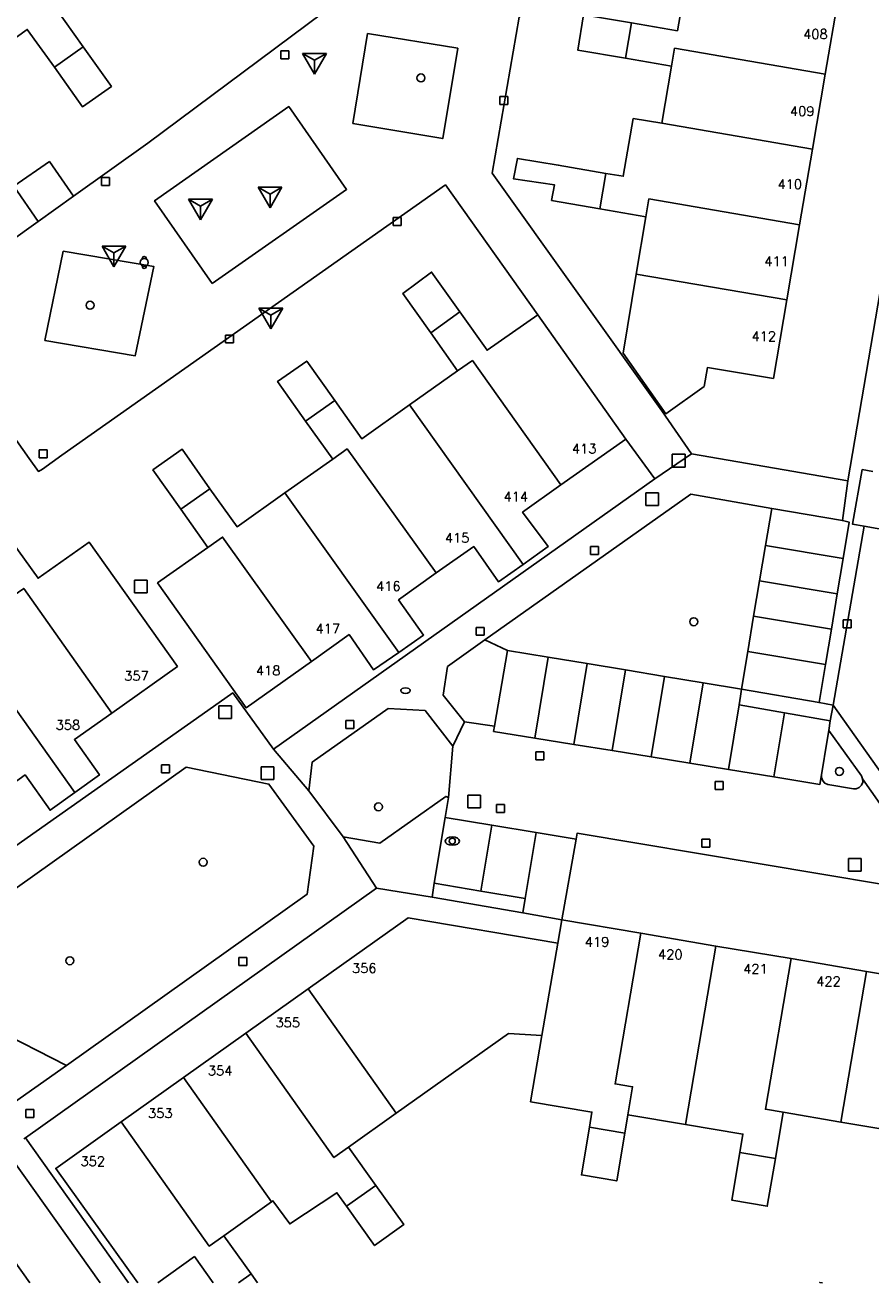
# Model space of a CAD drawing. Header units: metres. Extents: x 108000 to 109000, y 423600 to 424200.
# Tile 63 of 106: x 108807 to 108860, y 423600 to 423679. Entities that reach past the tile are written whole.
import ezdxf

# ---------------------------------------------------------------- set-up
doc = ezdxf.new("R2010")
doc.units = ezdxf.units.M
doc.header["$MEASUREMENT"] = 0
for name, color, linetype in [('afvalbak', 10, 'Continuous'), ('bank', 10, 'Continuous'), ('brandkraan _ -put', 10, 'Continuous'), ('Erf', 10, 'Continuous'), ('gesloten verharding', 10, 'Continuous'), ('groenvoorziening', 10, 'Continuous'), ('Huisnummers', 10, 'Continuous'), ('inspectie- _rioolput', 10, 'Continuous'), ('kolk', 10, 'Continuous'), ('pand', 10, 'Continuous'), ('Parkeervlak', 10, 'Continuous'), ('rijbaan lokale weg', 10, 'Continuous'), ('speelvoorziening', 10, 'Continuous'), ('vegetatieobject', 10, 'Continuous'), ('Voetgangersgebied', 10, 'Continuous'), ('Voetpad', 10, 'Continuous'), ('waterstandmeter', 10, 'Continuous'), ('Wegmarkering', 10, 'Continuous')]:
    doc.layers.add(name, color=color, linetype=linetype)
doc.styles.get("Standard").update_dxf_attribs({"font": 'txt.shx'})

# ---------------------------------------------------------------- blocks, each defined once
blk = doc.blocks.new('138_ACAD_1_FMEBLOCK32')
at = {"layer": 'pand', "color": 1}
for points in [[(-0.837, 5.062), (-4.946, 2.126), (0.199, -5.062)], [(1.456, -5.062), (3.764, -3.415), (4.946, -5.062)]]:
    blk.add_lwpolyline(points, dxfattribs=at)
blk = doc.blocks.new('138_ACAD_1_FMEBLOCK66')
at = {"layer": 'Erf', "color": 52, "true_color": 0xd2d200}
for points in [[(35.405, -14.123), (36.055, -10.304), (28.626, 0.28), (21.595, 10.274), (-1.405, 14.124), (-1.469, 13.746), (-2.373, 8.69)], [(-2.373, 8.69), (-4.815, 9.124), (-10.516, 10.097), (-14.014, 10.68), (-36.054, -5.006), (-29.588, -14.123)]]:
    blk.add_lwpolyline(points, dxfattribs=at)
blk = doc.blocks.new('138_ACAD_1_FMEBLOCK67')
at = {"layer": 'Erf', "color": 52, "true_color": 0xd2d200}
blk.add_line((7.589, -4.141), (7.413, -5.172), dxfattribs=at)
for points in [[(-2.36, -5.172), (-1.911, -2.516), (-1.059, 2.453), (2.777, 5.172), (4.511, 2.703), (4.3, 1.516), (8.433, 0.797), (7.589, -4.141)], [(-8.433, -5.172), (-8.427, -5.141), (-8.241, -5.172)]]:
    blk.add_lwpolyline(points, dxfattribs=at)
blk = doc.blocks.new('138_ACAD_1_FMEBLOCK68')
at = {"layer": 'Erf', "color": 52, "true_color": 0xd2d200}
for points in [[(-23.879, -11.469), (-29.023, -4.281), (-24.914, -1.344), (-21, 1.437), (-17.094, 4.219), (-13.179, 7), (-6.898, 11.469), (2.497, 9.872), (2.75, 11.344)], [(2.75, 11.344), (7.711, 10.5), (12.421, 9.687), (17.156, 8.906), (21.89, 8.094), (26.827, 7.281), (26.118, 3.156), (27.312, 2.937), (29.023, 0.5), (25.211, -2.188), (20.288, -1.375), (16.656, -0.753), (16.171, -3.656), (15.656, -6.656), (13.438, -6.281), (13.938, -3.281), (14.133, -2.128), (10.519, -1.525), (6.904, -0.922), (6.711, -2.063), (6.202, -5.063), (3.993, -4.688), (4.493, -1.688), (4.649, -0.744), (0.792, -0.091), (1.504, 4.069), (-0.594, 4.187), (-7.64, -0.813), (-10.64, -2.939), (-8.929, -5.344), (-7.173, -7.813), (-9.007, -9.125), (-10.773, -6.656), (-11.371, -5.808), (-14.336, -7.766), (-15.391, -6.32), (-15.469, -6.375), (-18.476, -8.512), (-16.75, -10.906), (-16.35, -11.469)], [(-19.132, -11.469), (-20.314, -9.821), (-22.621, -11.469)]]:
    blk.add_lwpolyline(points, dxfattribs=at)

msp = doc.modelspace()

# ---------------------------------------------------------------- linework, layer by layer
at = {"layer": 'afvalbak', "color": 30, "true_color": 0xf07a00}
msp.add_circle((108814.1, 423664.1), 0.25, dxfattribs=at)
for centre, start, end in [((108814.1, 423664.35), 345.52249, 194.47751), ((108814.1, 423663.85), 165.52249, 14.47751)]:
    msp.add_arc(centre, 0.125, start, end, dxfattribs=at)
at = {"layer": 'bank', "color": 30, "true_color": 0xf07a00}
for p, q in [((108811.45, 423665.132), (108812.95, 423665.132)), ((108811.45, 423665.132), (108812.2, 423664.7)), ((108811.45, 423665.132), (108812.2, 423663.833)), ((108812.95, 423665.132), (108812.2, 423663.833)), ((108812.95, 423665.132), (108812.2, 423664.699)), ((108812.2, 423663.833), (108812.2, 423664.7))]:
    msp.add_line(p, q, dxfattribs=at)
at = {"layer": 'brandkraan _ -put', "color": 5}
msp.add_ellipse((108830.51, 423637.205), major_axis=(0.3, 0), ratio=0.583333, dxfattribs=at)
at = {"layer": 'Erf', "color": 52, "true_color": 0xd2d200}
for points in [[(108863.953, 423683.502), (108857.14, 423693.166), (108846.354, 423685.616), (108837.646, 423679.52), (108835.945, 423669.719), (108846.599, 423654.778), (108848.478, 423652.069), (108858.287, 423650.392), (108863.953, 423683.502)], [(108844.711, 423679.156), (108847.593, 423678.658), (108848.211, 423682.281)], [(108857.68, 423680.688), (108856.867, 423675.938), (108856.07, 423671.219), (108855.258, 423666.469), (108854.461, 423661.75), (108853.617, 423656.813), (108849.477, 423657.5), (108849.273, 423656.313), (108846.859, 423654.594), (108844.18, 423658.406), (108845, 423663.375), (108845.607, 423666.969), (108842.719, 423667.469), (108839.688, 423668), (108839.869, 423668.968), (108837.295, 423669.345), (108837.54, 423670.635), (108840.102, 423670.219), (108843.094, 423669.688), (108844.188, 423669.511), (108844.811, 423673.137)], [(108808.562, 423680.032), (108810.273, 423677.656), (108812.039, 423675.156), (108810.227, 423673.875), (108808.461, 423676.375), (108806.752, 423678.736), (108803.75, 423676.594), (108800.763, 423674.463), (108802.469, 423672.063), (108804.227, 423669.594), (108802.406, 423668.313), (108800.648, 423670.75), (108798.929, 423673.157), (108795.758, 423670.906), (108791.176, 423677.245), (108765.478, 423658.99), (108767.245, 423656.538), (108767.829, 423655.752), (108778.883, 423640.121)], [(108801.738, 423662.606), (108807.441, 423666.679), (108805.909, 423668.887), (108808.145, 423670.439), (108809.657, 423668.261), (108814.32, 423671.592), (108825.328, 423679.781)], [(108844.811, 423673.137), (108846.609, 423672.844), (108847.216, 423676.439), (108844.328, 423676.938), (108841.328, 423677.438), (108841.688, 423679.656)], [(108793.958, 423618.945), (108818.103, 423635.953), (108819.655, 423637.062), (108822.219, 423633.518), (108846.164, 423650.51), (108844.352, 423653), (108840.258, 423650.125), (108837.867, 423648.406), (108839.469, 423646.25), (108837.906, 423645.125), (108836.359, 423644.031), (108834.797, 423646.25), (108832.438, 423644.594), (108830.078, 423642.906), (108831.641, 423640.688), (108830.094, 423639.594), (108828.508, 423638.5), (108826.969, 423640.719), (108824.609, 423639.031), (108820.5, 423636.125), (108814.938, 423643.969), (108818.098, 423646.193), (108816.398, 423648.594), (108814.648, 423651.063), (108816.477, 423652.375), (108818.227, 423649.875), (108819.935, 423647.493), (108822.93, 423649.625), (108825.94, 423651.736), (108824.227, 423654.125), (108822.477, 423656.625), (108824.313, 423657.906), (108826.063, 423655.438), (108827.763, 423653.024), (108830.758, 423655.156), (108833.785, 423657.286), (108832.094, 423659.688), (108830.344, 423662.156), (108832.148, 423663.5), (108833.93, 423661), (108835.638, 423658.587), (108838.818, 423660.817), (108833.016, 423668.969), (108808.93, 423652), (108807.703, 423651.125), (108807.453, 423650.969), (108806.879, 423651.78), (108803.227, 423656.938)], [(108805.726, 423646.656), (108807.43, 423644.262), (108810.633, 423646.531), (108816.188, 423638.719), (108812.069, 423635.794), (108809.719, 423634.125), (108811.281, 423631.906), (108809.747, 423630.806), (108808.188, 423629.688), (108806.617, 423631.906)]]:
    msp.add_lwpolyline(points, dxfattribs=at)
at = {"layer": 'gesloten verharding', "color": 255}
msp.add_lwpolyline([(108818.375, 423662.779), (108826.811, 423668.692), (108823.182, 423673.889), (108814.754, 423667.981), (108818.375, 423662.779)], dxfattribs=at)
at = {"layer": 'groenvoorziening', "color": 3}
msp.add_line((108836.918, 423639.73), (108835.496, 423640.387), dxfattribs=at)
for points in [[(108827.2, 423672.84), (108832.847, 423671.886), (108833.796, 423677.558), (108828.131, 423678.475), (108827.2, 423672.84)], [(108807.854, 423659.193), (108813.534, 423658.244), (108814.703, 423663.856), (108809.013, 423664.806), (108807.854, 423659.193)], [(108836.918, 423639.73), (108839.48, 423639.306), (108841.926, 423638.901), (108844.331, 423638.503), (108846.784, 423638.097), (108849.195, 423637.698), (108851.612, 423637.298), (108852.005, 423639.665), (108852.377, 423641.883), (108852.748, 423644.101), (108853.12, 423646.322), (108853.509, 423648.648), (108848.423, 423649.548), (108835.496, 423640.387)], [(108835.496, 423640.387), (108833.139, 423638.717), (108832.88, 423636.928), (108834.209, 423635.241), (108836.101, 423634.975), (108836.918, 423639.73)], [(108833.491, 423633.716), (108831.742, 423635.947), (108829.417, 423636.089), (108824.657, 423632.714), (108824.436, 423630.908), (108826.596, 423628.024), (108828.894, 423627.623), (108833.039, 423630.554), (108833.215, 423630.488), (108833.491, 423633.716)], [(108857.092, 423634.704), (108856.995, 423634.094), (108856.647, 423631.908), (108856.644, 423631.739), (108856.711, 423631.546), (108856.846, 423631.394), (108857.03, 423631.304), (108858.65, 423631.037), (108858.82, 423631.044), (108859.006, 423631.124), (108859.149, 423631.269), (108859.224, 423631.457), (108859.222, 423631.66), (108859.142, 423631.846), (108857.092, 423634.704)], [(108809.219, 423613.655), (108824.329, 423624.41), (108824.756, 423627.424), (108821.934, 423631.334), (108816.724, 423632.395), (108798.787, 423619.634), (108798.646, 423619.481), (108798.572, 423619.285), (108798.576, 423619.076), (108798.657, 423618.884), (108798.804, 423618.735), (108800.244, 423617.998), (108802.348, 423616.929), (108804.478, 423615.847)], [(108804.478, 423615.847), (108802.458, 423611.786), (108802.395, 423611.604), (108802.41, 423611.412), (108802.502, 423611.242), (108802.653, 423611.123), (108803.562, 423610.634), (108803.885, 423610.51), (108804.218, 423610.466), (108804.553, 423610.502), (108804.869, 423610.615), (108805.249, 423610.857), (108809.219, 423613.655)], [(108809.219, 423613.655), (108804.609, 423615.994), (108804.478, 423615.847)]]:
    msp.add_lwpolyline(points, dxfattribs=at)
at = {"layer": 'inspectie- _rioolput', "color": 30}
for p, q in [((108848.066, 423652.049), (108847.266, 423652.049)), ((108847.266, 423652.049), (108847.266, 423651.249)), ((108848.066, 423651.249), (108848.066, 423652.049)), ((108847.266, 423651.249), (108848.066, 423651.249)), ((108846.406, 423649.634), (108845.606, 423649.634)), ((108845.606, 423649.634), (108845.606, 423648.834)), ((108846.406, 423648.834), (108846.406, 423649.634)), ((108845.606, 423648.834), (108846.406, 423648.834)), ((108814.285, 423644.14), (108813.485, 423644.14)), ((108813.485, 423644.14), (108813.485, 423643.34)), ((108814.285, 423643.34), (108814.285, 423644.14)), ((108813.485, 423643.34), (108814.285, 423643.34)), ((108819.578, 423636.245), (108818.778, 423636.245)), ((108818.778, 423636.245), (108818.778, 423635.445)), ((108819.578, 423635.445), (108819.578, 423636.245)), ((108818.778, 423635.445), (108819.578, 423635.445)), ((108822.235, 423632.414), (108821.435, 423632.414)), ((108821.435, 423632.414), (108821.435, 423631.614)), ((108822.235, 423631.614), (108822.235, 423632.414)), ((108821.435, 423631.614), (108822.235, 423631.614)), ((108835.226, 423630.641), (108834.426, 423630.641)), ((108834.426, 423630.641), (108834.426, 423629.841)), ((108835.226, 423629.841), (108835.226, 423630.641)), ((108834.426, 423629.841), (108835.226, 423629.841)), ((108859.125, 423626.666), (108858.325, 423626.666)), ((108858.325, 423626.666), (108858.325, 423625.866)), ((108859.125, 423625.866), (108859.125, 423626.666)), ((108858.325, 423625.866), (108859.125, 423625.866))]:
    msp.add_line(p, q, dxfattribs=at)
at = {"layer": 'kolk', "color": 30, "true_color": 0xf07a00}
for p, q in [((108822.68, 423676.896), (108822.68, 423677.396)), ((108822.68, 423677.396), (108823.18, 423677.396)), ((108823.18, 423677.396), (108823.18, 423676.896)), ((108823.18, 423676.896), (108822.68, 423676.896)), ((108836.439, 423674.018), (108836.439, 423674.518)), ((108836.439, 423674.518), (108836.939, 423674.518)), ((108836.939, 423674.518), (108836.939, 423674.018)), ((108836.939, 423674.018), (108836.439, 423674.018)), ((108811.416, 423668.934), (108811.416, 423669.434)), ((108811.416, 423669.434), (108811.916, 423669.434)), ((108811.916, 423669.434), (108811.916, 423668.934)), ((108811.916, 423668.934), (108811.416, 423668.934)), ((108829.729, 423666.432), (108829.729, 423666.932)), ((108829.729, 423666.932), (108830.229, 423666.932)), ((108830.229, 423666.432), (108829.729, 423666.432)), ((108830.229, 423666.932), (108830.229, 423666.432)), ((108819.211, 423659.043), (108819.211, 423659.543)), ((108819.211, 423659.543), (108819.711, 423659.543)), ((108819.711, 423659.543), (108819.711, 423659.043)), ((108819.711, 423659.043), (108819.211, 423659.043)), ((108807.506, 423651.82), (108807.506, 423652.32)), ((108807.506, 423652.32), (108808.006, 423652.32)), ((108808.006, 423652.32), (108808.006, 423651.82)), ((108808.006, 423651.82), (108807.506, 423651.82)), ((108842.126, 423645.761), (108842.126, 423646.261)), ((108842.126, 423646.261), (108842.626, 423646.261)), ((108842.626, 423645.761), (108842.126, 423645.761)), ((108842.626, 423646.261), (108842.626, 423645.761)), ((108834.947, 423640.677), (108834.947, 423641.177)), ((108834.947, 423641.177), (108835.447, 423641.177)), ((108835.447, 423641.177), (108835.447, 423640.677)), ((108858.007, 423641.147), (108858.007, 423641.647)), ((108858.007, 423641.647), (108858.507, 423641.647)), ((108858.507, 423641.147), (108858.007, 423641.147)), ((108858.507, 423641.647), (108858.507, 423641.147)), ((108835.447, 423640.677), (108834.947, 423640.677)), ((108826.764, 423634.823), (108826.764, 423635.323)), ((108826.764, 423635.323), (108827.264, 423635.323)), ((108827.264, 423634.823), (108826.764, 423634.823)), ((108827.264, 423635.323), (108827.264, 423634.823)), ((108838.692, 423632.85), (108838.692, 423633.35)), ((108838.692, 423633.35), (108839.192, 423633.35)), ((108839.192, 423633.35), (108839.192, 423632.85)), ((108815.186, 423632.046), (108815.186, 423632.546)), ((108815.186, 423632.546), (108815.686, 423632.546)), ((108815.686, 423632.546), (108815.686, 423632.046)), ((108839.192, 423632.85), (108838.692, 423632.85)), ((108815.686, 423632.046), (108815.186, 423632.046)), ((108849.964, 423630.994), (108849.964, 423631.494)), ((108849.964, 423631.494), (108850.464, 423631.494)), ((108850.464, 423631.494), (108850.464, 423630.994)), ((108850.464, 423630.994), (108849.964, 423630.994)), ((108836.227, 423629.549), (108836.227, 423630.049)), ((108836.227, 423630.049), (108836.727, 423630.049)), ((108836.727, 423630.049), (108836.727, 423629.549)), ((108836.727, 423629.549), (108836.227, 423629.549)), ((108849.118, 423627.378), (108849.118, 423627.878)), ((108849.118, 423627.878), (108849.618, 423627.878)), ((108849.618, 423627.878), (108849.618, 423627.378)), ((108849.618, 423627.378), (108849.118, 423627.378)), ((108820.038, 423619.938), (108820.038, 423620.438)), ((108820.038, 423620.438), (108820.538, 423620.438)), ((108820.538, 423620.438), (108820.538, 423619.938)), ((108820.538, 423619.938), (108820.038, 423619.938)), ((108806.673, 423610.391), (108806.673, 423610.891)), ((108806.673, 423610.891), (108807.173, 423610.891)), ((108807.173, 423610.891), (108807.173, 423610.391)), ((108807.173, 423610.391), (108806.673, 423610.391))]:
    msp.add_line(p, q, dxfattribs=at)
at = {"layer": 'pand', "color": 1}
for p, q in [((108856.867, 423675.938), (108857.68, 423680.688)), ((108810.273, 423677.656), (108808.562, 423680.032)), ((108844.328, 423676.938), (108844.711, 423679.156)), ((108810.273, 423677.656), (108808.461, 423676.375)), ((108844.328, 423676.938), (108847.216, 423676.439)), ((108847.216, 423676.439), (108846.609, 423672.844)), ((108856.07, 423671.219), (108856.867, 423675.938)), ((108846.609, 423672.844), (108856.07, 423671.219)), ((108855.258, 423666.469), (108856.07, 423671.219)), ((108842.719, 423667.469), (108843.094, 423669.688)), ((108842.719, 423667.469), (108845.607, 423666.969)), ((108845.607, 423666.969), (108845, 423663.375)), ((108854.461, 423661.75), (108855.258, 423666.469)), ((108845, 423663.375), (108854.461, 423661.75)), ((108832.094, 423659.688), (108833.93, 423661)), ((108832.094, 423659.688), (108833.785, 423657.286)), ((108833.785, 423657.286), (108830.758, 423655.156)), ((108824.227, 423654.125), (108826.063, 423655.438)), ((108830.758, 423655.156), (108837.906, 423645.125)), ((108824.227, 423654.125), (108825.94, 423651.736)), ((108825.94, 423651.736), (108822.93, 423649.625)), ((108818.227, 423649.875), (108816.398, 423648.594)), ((108830.094, 423639.594), (108822.93, 423649.625)), ((108816.398, 423648.594), (108818.098, 423646.193)), ((108802.612, 423640.84), (108809.747, 423630.806)), ((108849.992, 423621.156), (108845.281, 423621.969)), ((108839.074, 423615.538), (108840.068, 423621.341)), ((108848.09, 423609.944), (108849.992, 423621.156)), ((108854.727, 423620.375), (108849.992, 423621.156)), ((108859.461, 423619.563), (108854.727, 423620.375)), ((108857.859, 423610.094), (108859.461, 423619.563)), ((108824.391, 423618.469), (108820.477, 423615.688)), ((108829.93, 423610.656), (108824.391, 423618.469)), ((108820.477, 423615.688), (108816.57, 423612.906)), ((108816.57, 423612.906), (108812.656, 423610.125)), ((108822.102, 423605.094), (108816.57, 423612.906)), ((108826.931, 423608.53), (108829.93, 423610.656)), ((108844.281, 423609.406), (108844.474, 423610.547)), ((108844.474, 423610.547), (108848.09, 423609.944)), ((108853.742, 423607.813), (108854.227, 423610.716)), ((108854.227, 423610.716), (108857.859, 423610.094)), ((108844.281, 423609.406), (108842.063, 423609.781)), ((108828.641, 423606.125), (108826.931, 423608.53)), ((108853.742, 423607.813), (108851.508, 423608.188)), ((108828.641, 423606.125), (108826.797, 423604.813)), ((108819.095, 423602.957), (108822.102, 423605.094)), ((108820.82, 423600.563), (108819.095, 423602.957)), ((108820.82, 423600.563), (108820.03, 423600)), ((108821.221, 423600), (108820.82, 423600.563))]:
    msp.add_line(p, q, dxfattribs=at)
for points in [[(108848.211, 423682.281), (108847.593, 423678.658), (108844.711, 423679.156)], [(108844.711, 423679.156), (108841.688, 423679.656), (108841.328, 423677.438), (108844.328, 423676.938)], [(108803.75, 423676.594), (108806.752, 423678.736), (108808.461, 423676.375)], [(108808.461, 423676.375), (108810.227, 423673.875), (108812.039, 423675.156), (108810.273, 423677.656)], [(108856.867, 423675.938), (108847.413, 423677.562), (108847.216, 423676.439)], [(108846.609, 423672.844), (108844.811, 423673.137), (108844.188, 423669.511), (108843.094, 423669.688)], [(108809.657, 423668.261), (108808.145, 423670.439), (108805.909, 423668.887), (108807.441, 423666.679), (108809.657, 423668.261)], [(108843.094, 423669.688), (108840.102, 423670.219), (108837.54, 423670.635), (108837.295, 423669.345), (108839.869, 423668.968), (108839.688, 423668), (108842.719, 423667.469)], [(108845.607, 423666.969), (108845.797, 423668.094), (108855.258, 423666.469)], [(108833.93, 423661), (108832.148, 423663.5), (108830.344, 423662.156), (108832.094, 423659.688)], [(108845, 423663.375), (108844.18, 423658.406), (108846.859, 423654.594), (108849.273, 423656.313), (108849.477, 423657.5), (108853.617, 423656.813), (108854.461, 423661.75)], [(108840.258, 423650.125), (108844.352, 423653), (108838.818, 423660.817), (108835.638, 423658.587), (108833.93, 423661)], [(108826.063, 423655.438), (108824.313, 423657.906), (108822.477, 423656.625), (108824.227, 423654.125)], [(108833.785, 423657.286), (108834.711, 423657.938), (108840.258, 423650.125)], [(108830.758, 423655.156), (108827.763, 423653.024), (108826.063, 423655.438)], [(108818.227, 423649.875), (108816.477, 423652.375), (108814.648, 423651.063), (108816.398, 423648.594)], [(108825.94, 423651.736), (108826.842, 423652.389), (108832.438, 423644.594)], [(108822.93, 423649.625), (108819.935, 423647.493), (108818.227, 423649.875)], [(108837.906, 423645.125), (108839.469, 423646.25), (108837.867, 423648.406), (108840.258, 423650.125)], [(108812.069, 423635.794), (108816.188, 423638.719), (108810.633, 423646.531), (108807.43, 423644.262), (108805.726, 423646.656)], [(108818.098, 423646.193), (108819.023, 423646.844), (108824.609, 423639.031)], [(108818.098, 423646.193), (108814.938, 423643.969), (108820.5, 423636.125), (108824.609, 423639.031)], [(108832.438, 423644.594), (108834.797, 423646.25), (108836.359, 423644.031), (108837.906, 423645.125)], [(108830.094, 423639.594), (108831.641, 423640.688), (108830.078, 423642.906), (108832.438, 423644.594)], [(108805.603, 423642.968), (108806.531, 423643.625), (108812.069, 423635.794)], [(108824.609, 423639.031), (108826.969, 423640.719), (108828.508, 423638.5), (108830.094, 423639.594)], [(108809.747, 423630.806), (108811.281, 423631.906), (108809.719, 423634.125), (108812.069, 423635.794)], [(108804.253, 423630.215), (108806.617, 423631.906), (108808.188, 423629.688), (108809.747, 423630.806)], [(108840.068, 423621.341), (108830.672, 423622.938), (108824.391, 423618.469)], [(108845.281, 423621.969), (108840.32, 423622.813), (108840.068, 423621.341)], [(108845.281, 423621.969), (108843.672, 423612.5), (108844.774, 423612.318), (108844.474, 423610.547)], [(108854.727, 423620.375), (108853.117, 423610.906), (108854.227, 423610.716)], [(108857.859, 423610.094), (108862.781, 423609.281), (108866.594, 423611.969), (108864.883, 423614.406), (108863.688, 423614.625), (108864.398, 423618.75), (108859.461, 423619.563)], [(108826.931, 423608.53), (108826.011, 423607.871), (108820.477, 423615.688)], [(108829.93, 423610.656), (108836.977, 423615.656), (108839.074, 423615.538)], [(108839.074, 423615.538), (108838.362, 423611.378), (108842.22, 423610.725), (108842.063, 423609.781)], [(108819.095, 423602.957), (108818.188, 423602.313), (108812.656, 423610.125)], [(108842.063, 423609.781), (108841.563, 423606.781), (108843.773, 423606.406), (108844.281, 423609.406)], [(108848.09, 423609.944), (108851.703, 423609.341), (108851.508, 423608.188)], [(108851.508, 423608.188), (108851.008, 423605.188), (108853.227, 423604.813), (108853.742, 423607.813)], [(108822.102, 423605.094), (108822.179, 423605.149), (108823.235, 423603.703), (108826.2, 423605.661), (108826.797, 423604.813)], [(108826.797, 423604.813), (108828.563, 423602.344), (108830.398, 423603.656), (108828.641, 423606.125)], [(108856.709, 423600), (108856.523, 423600.031), (108856.518, 423600)]]:
    msp.add_lwpolyline(points, dxfattribs=at)
at = {"layer": 'Parkeervlak', "color": 255}
for points in [[(108851.612, 423637.298), (108856.488, 423636.454), (108856.888, 423638.847), (108857.259, 423641.066), (108857.63, 423643.284), (108858.001, 423645.505), (108858.382, 423647.783), (108857.954, 423647.886), (108853.509, 423648.648), (108853.12, 423646.322), (108852.748, 423644.101), (108852.377, 423641.883), (108852.005, 423639.665), (108851.612, 423637.298)], [(108851.612, 423637.298), (108849.195, 423637.698), (108846.784, 423638.097), (108844.331, 423638.503), (108841.926, 423638.901), (108839.48, 423639.306), (108836.918, 423639.73), (108836.101, 423634.975), (108836.043, 423634.644), (108838.639, 423634.222), (108841.086, 423633.824), (108843.492, 423633.433), (108845.946, 423633.034), (108848.358, 423632.642), (108850.787, 423632.247), (108853.64, 423631.783), (108856.542, 423631.311), (108856.647, 423631.908), (108856.995, 423634.094), (108857.092, 423634.704), (108857.186, 423635.296), (108854.305, 423635.802), (108851.458, 423636.303), (108851.549, 423636.853), (108851.612, 423637.298)], [(108838.717, 423628.283), (108835.933, 423628.744), (108833.008, 423629.228), (108832.32, 423625.106), (108835.236, 423624.614), (108838.036, 423624.142), (108838.717, 423628.283)]]:
    msp.add_lwpolyline(points, dxfattribs=at)
at = {"layer": 'rijbaan lokale weg', "color": 255}
for p, q in [((108859.323, 423647.532), (108857.363, 423636.281)), ((108859.323, 423647.532), (108862.886, 423646.894)), ((108857.363, 423636.281), (108871.372, 423616.534)), ((108864.288, 423624.397), (108859.222, 423631.66))]:
    msp.add_line(p, q, dxfattribs=at)
for points in [[(108863.953, 423683.502), (108858.287, 423650.392), (108857.954, 423647.886), (108858.382, 423647.783), (108858.001, 423645.505), (108857.63, 423643.284), (108857.259, 423641.066), (108856.888, 423638.847), (108856.488, 423636.454), (108857.363, 423636.281)], [(108859.868, 423650.972), (108859.198, 423651.092), (108858.584, 423647.664), (108859.323, 423647.532)], [(108857.363, 423636.281), (108857.186, 423635.296), (108857.092, 423634.704), (108859.142, 423631.846), (108859.222, 423631.66)], [(108859.222, 423631.66), (108859.224, 423631.457), (108859.149, 423631.269), (108859.006, 423631.124), (108858.82, 423631.044), (108858.65, 423631.037), (108857.03, 423631.304), (108856.846, 423631.394), (108856.711, 423631.546), (108856.644, 423631.739), (108856.647, 423631.908), (108856.542, 423631.311), (108853.64, 423631.783), (108850.787, 423632.247), (108848.358, 423632.642), (108845.946, 423633.034), (108843.492, 423633.433), (108841.086, 423633.824), (108838.639, 423634.222), (108836.043, 423634.644), (108836.101, 423634.975), (108834.209, 423635.241), (108833.491, 423633.716), (108833.215, 423630.488), (108833.008, 423629.228), (108835.933, 423628.744), (108838.717, 423628.283), (108841.224, 423627.869), (108841.288, 423628.247), (108864.288, 423624.397)], [(108811.333, 423600), (108805.098, 423608.774), (108804.934, 423608.672), (108804.609, 423609.133), (108787.038, 423618.006), (108783.895, 423622.267), (108775.685, 423633.862)], [(108806.909, 423600), (108802.586, 423606.067), (108797.591, 423608.581), (108789.249, 423612.781), (108784.339, 423615.253), (108772.641, 423631.72)], [(108813.106, 423600), (108806.639, 423609.117), (108806.539, 423609.04)]]:
    msp.add_lwpolyline(points, dxfattribs=at)
at = {"layer": 'speelvoorziening', "color": 30, "true_color": 0xf07a00}
for p, q in [((108824.05, 423677.232), (108825.55, 423677.232)), ((108824.05, 423677.232), (108824.8, 423676.8)), ((108824.05, 423677.232), (108824.8, 423675.933)), ((108825.55, 423677.232), (108824.8, 423675.933)), ((108825.55, 423677.232), (108824.8, 423676.799)), ((108824.8, 423675.933), (108824.8, 423676.8)), ((108821.25, 423668.832), (108822.75, 423668.832)), ((108821.25, 423668.832), (108822, 423668.4)), ((108821.25, 423668.832), (108822, 423667.533)), ((108822.75, 423668.832), (108822, 423667.533)), ((108822.75, 423668.832), (108822, 423668.399)), ((108816.89, 423668.072), (108818.39, 423668.072)), ((108816.89, 423668.072), (108817.64, 423667.64)), ((108816.89, 423668.072), (108817.64, 423666.773)), ((108818.39, 423668.072), (108817.64, 423666.773)), ((108818.39, 423668.072), (108817.64, 423667.639)), ((108822, 423667.533), (108822, 423668.4)), ((108817.64, 423666.773), (108817.64, 423667.64)), ((108821.297, 423661.223), (108822.797, 423661.223)), ((108821.297, 423661.223), (108822.047, 423660.791)), ((108821.297, 423661.223), (108822.047, 423659.924)), ((108822.797, 423661.223), (108822.047, 423659.924)), ((108822.797, 423661.223), (108822.047, 423660.79)), ((108822.047, 423659.924), (108822.047, 423660.791))]:
    msp.add_line(p, q, dxfattribs=at)
at = {"layer": 'vegetatieobject', "color": 3}
for centre in [(108831.482, 423675.694), (108810.696, 423661.412), (108848.617, 423641.528), (108857.762, 423632.126), (108828.813, 423629.902), (108817.803, 423626.425), (108809.428, 423620.234)]:
    msp.add_circle(centre, 0.25, dxfattribs=at)
at = {"layer": 'Voetgangersgebied', "color": 255}
for points in [[(108825.328, 423679.781), (108814.32, 423671.592), (108809.657, 423668.261), (108807.441, 423666.679), (108801.738, 423662.606), (108800.3, 423661.601), (108800.043, 423661.401), (108803.227, 423656.938), (108806.879, 423651.78), (108807.453, 423650.969), (108807.703, 423651.125), (108808.93, 423652), (108833.016, 423668.969), (108838.818, 423660.817)], [(108838.818, 423660.817), (108844.352, 423653), (108846.164, 423650.51), (108848.478, 423652.069), (108846.599, 423654.778), (108835.945, 423669.719), (108837.646, 423679.52)], [(108827.2, 423672.84), (108828.131, 423678.475), (108833.796, 423677.558), (108832.847, 423671.886), (108827.2, 423672.84)], [(108818.375, 423662.779), (108814.754, 423667.981), (108823.182, 423673.889), (108826.811, 423668.692), (108818.375, 423662.779)], [(108807.854, 423659.193), (108809.013, 423664.806), (108814.703, 423663.856), (108813.534, 423658.244), (108807.854, 423659.193)]]:
    msp.add_lwpolyline(points, dxfattribs=at)
at = {"layer": 'Voetpad', "color": 255}
for p, q in [((108824.436, 423630.908), (108822.219, 423633.518)), ((108826.596, 423628.024), (108824.436, 423630.908)), ((108828.679, 423624.803), (108826.596, 423628.024)), ((108832.177, 423624.22), (108832.32, 423625.106)), ((108828.679, 423624.803), (108832.177, 423624.22)), ((108832.177, 423624.22), (108837.878, 423623.247)), ((108837.878, 423623.247), (108838.036, 423624.142))]:
    msp.add_line(p, q, dxfattribs=at)
for points in [[(108824.436, 423630.908), (108824.657, 423632.714), (108829.417, 423636.089), (108831.742, 423635.947), (108833.491, 423633.716), (108834.209, 423635.241), (108832.88, 423636.928), (108833.139, 423638.717), (108835.496, 423640.387), (108848.423, 423649.548), (108853.509, 423648.648), (108857.954, 423647.886), (108858.287, 423650.392), (108848.478, 423652.069), (108846.164, 423650.51), (108822.219, 423633.518)], [(108822.219, 423633.518), (108819.655, 423637.062), (108818.103, 423635.953), (108793.958, 423618.945), (108792.049, 423621.435)], [(108856.488, 423636.454), (108851.612, 423637.298), (108851.549, 423636.853), (108851.458, 423636.303), (108854.305, 423635.802), (108857.186, 423635.296), (108857.363, 423636.281), (108856.488, 423636.454)], [(108798.787, 423619.634), (108816.724, 423632.395), (108821.934, 423631.334), (108824.756, 423627.424), (108824.329, 423624.41), (108809.219, 423613.655), (108805.249, 423610.857)], [(108832.32, 423625.106), (108833.008, 423629.228), (108833.215, 423630.488), (108833.039, 423630.554), (108828.894, 423627.623), (108826.596, 423628.024)], [(108837.878, 423623.247), (108840.32, 423622.813), (108841.224, 423627.869), (108838.717, 423628.283), (108838.036, 423624.142)], [(108838.036, 423624.142), (108835.236, 423624.614), (108832.32, 423625.106)], [(108806.539, 423609.04), (108806.639, 423609.117), (108828.679, 423624.803)]]:
    msp.add_lwpolyline(points, dxfattribs=at)
at = {"layer": 'waterstandmeter', "color": 2}
msp.add_circle((108833.45, 423627.75), 0.188, dxfattribs=at)
msp.add_ellipse((108833.45, 423627.75), major_axis=(0.45, 0), ratio=0.583333, dxfattribs=at)
at = {"layer": 'Wegmarkering', "color": 255}
for p, q in [((108858.001, 423645.505), (108853.12, 423646.322)), ((108857.63, 423643.284), (108852.748, 423644.101)), ((108857.259, 423641.066), (108852.377, 423641.883)), ((108856.888, 423638.847), (108852.005, 423639.665)), ((108838.639, 423634.222), (108839.48, 423639.306)), ((108841.086, 423633.824), (108841.926, 423638.901)), ((108843.492, 423633.433), (108844.331, 423638.503)), ((108845.946, 423633.034), (108846.784, 423638.097)), ((108848.358, 423632.642), (108849.195, 423637.698)), ((108851.458, 423636.303), (108850.787, 423632.247)), ((108853.64, 423631.783), (108854.305, 423635.802)), ((108835.933, 423628.744), (108835.236, 423624.614))]:
    msp.add_line(p, q, dxfattribs=at)

# ---------------------------------------------------------------- block references
at = {"layer": 'Erf', "color": 52, "true_color": 0xd2d200}
for name, p in [('138_ACAD_1_FMEBLOCK66', (108842.693, 423614.123)), ('138_ACAD_1_FMEBLOCK68', (108837.571, 423611.469)), ('138_ACAD_1_FMEBLOCK67', (108864.95, 423605.172))]:
    msp.add_blockref(name, p, dxfattribs=at)
at = {"layer": 'pand', "color": 1}
msp.add_blockref('138_ACAD_1_FMEBLOCK32', (108813.493, 423605.062), dxfattribs=at)

# ---------------------------------------------------------------- texts
at = {"layer": 'Huisnummers', "color": 255}
for s, p in [('408', (108855.484, 423678.147)), ('409', (108854.656, 423673.304)), ('410', (108853.872, 423668.716)), ('411', (108853.046, 423663.874)), ('412', (108852.241, 423659.163)), ('413', (108840.962, 423652.104)), ('414', (108836.666, 423649.086)), ('415', (108832.981, 423646.499)), ('416', (108828.658, 423643.462)), ('417', (108824.856, 423640.793)), ('418', (108821.118, 423638.168)), ('357', (108812.844, 423637.831)), ('358', (108808.536, 423634.749)), ('419', (108841.769, 423621.116)), ('420', (108846.369, 423620.334)), ('356', (108827.146, 423619.471)), ('421', (108851.716, 423619.424)), ('422', (108856.305, 423618.643)), ('355', (108822.344, 423616.053)), ('354', (108818.098, 423613.033)), ('353', (108814.34, 423610.359)), ('352', (108810.095, 423607.338))]:
    msp.add_text(s, height=0.6, dxfattribs=at).set_placement(p)

doc.saveas('drawing.dxf')
